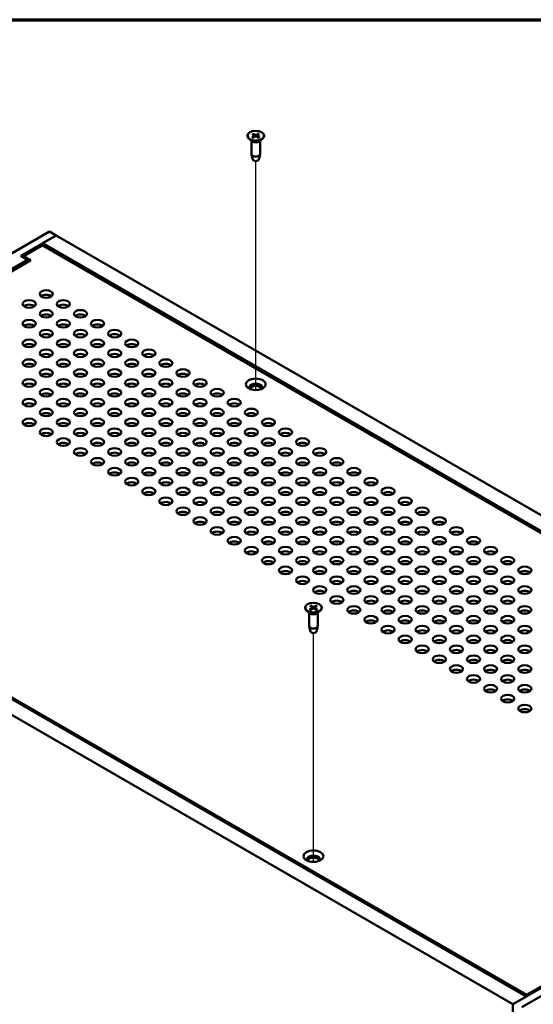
# Model space of a CAD drawing. Header units: millimetres. Extents: x 25 to 1702, y 51 to 1067.
# Tile 14 of 15: x 1322 to 1490, y 743 to 1067. Entities that reach past the tile are written whole.
import ezdxf

# ---------------------------------------------------------------- set-up
doc = ezdxf.new("R2010")
doc.units = ezdxf.units.MM
doc.header["$LTSCALE"] = 2
for name, color, linetype, lineweight in [('Border (ANSI)', 7, 'Continuous', 70), ('Tweak Trail (ANSI)', 7, 'Continuous', 25), ('Visible (ANSI)', 7, 'Continuous', 50)]:
    doc.layers.add(name, color=color, linetype=linetype, lineweight=lineweight)

# ---------------------------------------------------------------- blocks, each defined once
blk = doc.blocks.new('Borders Default Border')
at = {"layer": 'Border (ANSI)', "flags": 128}
blk.add_lwpolyline([(12.7, 25.4), (12.7, 533.4), (850.9, 533.4), (850.9, 25.4), (12.7, 25.4)], dxfattribs=at)

msp = doc.modelspace()

# ---------------------------------------------------------------- linework, layer by layer
at = {"layer": 'Tweak Trail (ANSI)'}
for p, q in [((1399.1869, 945.1965), (1399.1869, 1020.3662)), ((1418.1373, 790.2255), (1418.1373, 865.3951))]:
    msp.add_line(p, q, dxfattribs=at)
at = {"layer": 'Visible (ANSI)'}
for p, q in [((1396.4723, 1028.7226), (1396.4723, 1028.5905)), ((1397.9656, 1029.2422), (1398.6942, 1028.8012)), ((1397.9656, 1028.203), (1398.6942, 1028.6439)), ((1398.2869, 1029.4277), (1399.0507, 1029.007)), ((1398.2869, 1028.0174), (1399.0507, 1028.4381)), ((1398.7487, 1028.724), (1398.7583, 1028.2771)), ((1400.0868, 1029.4277), (1399.3231, 1029.007)), ((1400.0868, 1028.0174), (1399.3231, 1028.4381)), ((1399.625, 1028.724), (1399.6155, 1028.2771)), ((1400.4082, 1029.2422), (1399.6796, 1028.8012)), ((1400.4082, 1028.203), (1399.6796, 1028.6439)), ((1401.9015, 1028.7226), (1401.9015, 1028.5905)), ((1398.0419, 1026.8458), (1397.0017, 1027.6606)), ((1397.7645, 1027.0631), (1397.7645, 1022.6668)), ((1400.3318, 1026.8458), (1401.372, 1027.6606)), ((1400.6093, 1027.0631), (1400.6093, 1022.6668)), ((1398.1935, 1020.864), (1397.7786, 1022.5513)), ((1400.1802, 1020.864), (1400.5952, 1022.5513)), ((1331.4284, 997.26), (1187.7443, 914.304)), ((1322.0062, 989.2277), (1333.6734, 995.9638)), ((1333.6734, 995.9638), (1329.1833, 993.3715)), ((1333.6734, 995.9638), (1331.4284, 997.26)), ((1548.0378, 872.2005), (1333.6734, 995.9638)), ((1329.1833, 992.6334), (1323.0668, 989.1021)), ((1329.1833, 993.3715), (1546.8403, 867.7072)), ((1329.1833, 993.3715), (1329.1833, 992.6334)), ((1546.8403, 866.9691), (1329.1833, 992.6334)), ((1203.9017, 918.4477), (1324.2512, 987.9315)), ((1325.3119, 987.8059), (1274.1451, 958.2647)), ((1324.2512, 987.9315), (1322.0062, 989.2277)), ((1323.0668, 989.1021), (1325.3119, 987.8059)), ((1323.0668, 988.6154), (1323.0668, 989.1021)), ((1324.2512, 987.1935), (1324.2512, 987.9315)), ((1331.4284, 975.6043), (1331.4284, 976.3186)), ((1331.4284, 969.1234), (1331.4284, 969.8377)), ((1331.4284, 962.6424), (1331.4284, 963.3568)), ((1331.4284, 956.1615), (1331.4284, 956.8758)), ((1331.4284, 949.6806), (1331.4284, 950.3949)), ((1331.4284, 943.1996), (1331.4284, 943.9139)), ((1331.4284, 936.7187), (1331.4284, 937.433)), ((1331.4284, 930.2377), (1331.4284, 930.952)), ((1488.1409, 746.0653), (1194.4795, 915.6108)), ((1195.5401, 915.4745), (1488.1409, 746.5414)), ((1189.9893, 913.0184), (1483.6508, 743.4729)), ((1415.4227, 873.7515), (1415.4227, 873.6194)), ((1416.916, 874.2711), (1417.6446, 873.8302)), ((1416.916, 873.2319), (1417.6446, 873.6729)), ((1417.2374, 874.4567), (1418.0011, 874.036)), ((1417.2374, 873.0464), (1418.0011, 873.4671)), ((1417.6992, 873.7529), (1417.7087, 873.306)), ((1419.0373, 874.4567), (1418.2735, 874.036)), ((1419.0373, 873.0464), (1418.2735, 873.4671)), ((1418.5755, 873.7529), (1418.5659, 873.306)), ((1419.3587, 874.2711), (1418.63, 873.8302)), ((1419.3587, 873.2319), (1418.63, 873.6729)), ((1420.852, 873.7515), (1420.852, 873.6194)), ((1416.9924, 871.8747), (1415.9522, 872.6895)), ((1416.7149, 872.0921), (1416.7149, 867.6957)), ((1419.2823, 871.8747), (1420.3225, 872.6895)), ((1419.5597, 872.0921), (1419.5597, 867.6957)), ((1417.144, 865.893), (1416.7291, 867.5803)), ((1419.1307, 865.893), (1419.5456, 867.5803)), ((1486.603, 742.5822), (1512.8366, 757.7282)), ((1495.318, 750.1984), (1483.6508, 743.4623)), ((1488.1409, 746.5414), (1494.2574, 750.0727)), ((1483.6508, 743.4729), (1488.1409, 746.0653)), ((1488.1409, 746.0653), (1488.1409, 746.5414)), ((1488.1409, 746.0653), (1488.1409, 746.0546)), ((1483.6508, 598.922), (1483.6508, 743.4729))]:
    msp.add_line(p, q, dxfattribs=at)
for centre, major_axis in [((1399.1869, 1028.7226), (2.7146, 0)), ((1330.3852, 976.6963), (-2.16, 0)), ((1324.7726, 973.4559), (-2.16, 0)), ((1335.9979, 973.4559), (-2.16, 0)), ((1330.3852, 970.2154), (-2.16, 0)), ((1341.6105, 970.2154), (-2.16, 0)), ((1324.7726, 966.9749), (-2.16, 0)), ((1335.9979, 966.9749), (-2.16, 0)), ((1347.2232, 966.9749), (-2.16, 0)), ((1330.3852, 963.7344), (-2.16, 0)), ((1341.6105, 963.7344), (-2.16, 0)), ((1352.8359, 963.7344), (-2.16, 0)), ((1324.7726, 960.494), (-2.16, 0)), ((1335.9979, 960.494), (-2.16, 0)), ((1347.2232, 960.494), (-2.16, 0)), ((1358.4485, 960.494), (-2.16, 0)), ((1330.3852, 957.2535), (-2.16, 0)), ((1341.6105, 957.2535), (-2.16, 0)), ((1352.8359, 957.2535), (-2.16, 0)), ((1364.0612, 957.2535), (-2.16, 0)), ((1324.7726, 954.013), (-2.16, 0)), ((1335.9979, 954.013), (-2.16, 0)), ((1347.2232, 954.013), (-2.16, 0)), ((1358.4485, 954.013), (-2.16, 0)), ((1369.6738, 954.013), (-2.16, 0)), ((1330.3852, 950.7726), (-2.16, 0)), ((1341.6105, 950.7726), (-2.16, 0)), ((1352.8359, 950.7726), (-2.16, 0)), ((1364.0612, 950.7726), (-2.16, 0)), ((1375.2865, 950.7726), (-2.16, 0)), ((1324.7726, 947.5321), (-2.16, 0)), ((1335.9979, 947.5321), (-2.16, 0)), ((1347.2232, 947.5321), (-2.16, 0)), ((1358.4485, 947.5321), (-2.16, 0)), ((1369.6738, 947.5321), (-2.16, 0)), ((1380.8992, 947.5321), (-2.16, 0)), ((1399.1869, 947.0729), (-3.25, 0)), ((1330.3852, 944.2916), (-2.16, 0)), ((1341.6105, 944.2916), (-2.16, 0)), ((1352.8359, 944.2916), (-2.16, 0)), ((1364.0612, 944.2916), (-2.16, 0)), ((1375.2865, 944.2916), (-2.16, 0)), ((1386.5118, 944.2916), (-2.16, 0)), ((1324.7726, 941.0512), (-2.16, 0)), ((1335.9979, 941.0512), (-2.16, 0)), ((1347.2232, 941.0512), (-2.16, 0)), ((1358.4485, 941.0512), (-2.16, 0)), ((1369.6738, 941.0512), (-2.16, 0)), ((1380.8992, 941.0512), (-2.16, 0)), ((1392.1245, 941.0512), (-2.16, 0)), ((1330.3852, 937.8107), (-2.16, 0)), ((1341.6105, 937.8107), (-2.16, 0)), ((1352.8359, 937.8107), (-2.16, 0)), ((1364.0612, 937.8107), (-2.16, 0)), ((1375.2865, 937.8107), (-2.16, 0)), ((1386.5118, 937.8107), (-2.16, 0)), ((1397.7371, 937.8107), (-2.16, 0)), ((1324.7726, 934.5702), (-2.16, 0)), ((1335.9979, 934.5702), (-2.16, 0)), ((1347.2232, 934.5702), (-2.16, 0)), ((1358.4485, 934.5702), (-2.16, 0)), ((1369.6738, 934.5702), (-2.16, 0)), ((1380.8992, 934.5702), (-2.16, 0)), ((1392.1245, 934.5702), (-2.16, 0)), ((1403.3498, 934.5702), (-2.16, 0)), ((1330.3852, 931.3297), (-2.16, 0)), ((1341.6105, 931.3297), (-2.16, 0)), ((1352.8359, 931.3297), (-2.16, 0)), ((1364.0612, 931.3297), (-2.16, 0)), ((1375.2865, 931.3297), (-2.16, 0)), ((1386.5118, 931.3297), (-2.16, 0)), ((1397.7371, 931.3297), (-2.16, 0)), ((1408.9625, 931.3297), (-2.16, 0)), ((1335.9979, 928.0893), (-2.16, 0)), ((1347.2232, 928.0893), (-2.16, 0)), ((1358.4485, 928.0893), (-2.16, 0)), ((1369.6738, 928.0893), (-2.16, 0)), ((1380.8992, 928.0893), (-2.16, 0)), ((1392.1245, 928.0893), (-2.16, 0)), ((1403.3498, 928.0893), (-2.16, 0)), ((1414.5751, 928.0893), (-2.16, 0)), ((1341.6105, 924.8488), (-2.16, 0)), ((1352.8359, 924.8488), (-2.16, 0)), ((1364.0612, 924.8488), (-2.16, 0)), ((1375.2865, 924.8488), (-2.16, 0)), ((1386.5118, 924.8488), (-2.16, 0)), ((1397.7371, 924.8488), (-2.16, 0)), ((1408.9625, 924.8488), (-2.16, 0)), ((1420.1878, 924.8488), (-2.16, 0)), ((1347.2232, 921.6083), (-2.16, 0)), ((1358.4485, 921.6083), (-2.16, 0)), ((1369.6738, 921.6083), (-2.16, 0)), ((1380.8992, 921.6083), (-2.16, 0)), ((1392.1245, 921.6083), (-2.16, 0)), ((1403.3498, 921.6083), (-2.16, 0)), ((1414.5751, 921.6083), (-2.16, 0)), ((1425.8004, 921.6083), (-2.16, 0)), ((1352.8359, 918.3679), (-2.16, 0)), ((1364.0612, 918.3679), (-2.16, 0)), ((1375.2865, 918.3679), (-2.16, 0)), ((1386.5118, 918.3679), (-2.16, 0)), ((1397.7371, 918.3679), (-2.16, 0)), ((1408.9625, 918.3679), (-2.16, 0)), ((1420.1878, 918.3679), (-2.16, 0)), ((1431.4131, 918.3679), (-2.16, 0)), ((1358.4485, 915.1274), (-2.16, 0)), ((1369.6738, 915.1274), (-2.16, 0)), ((1380.8992, 915.1274), (-2.16, 0)), ((1392.1245, 915.1274), (-2.16, 0)), ((1403.3498, 915.1274), (-2.16, 0)), ((1414.5751, 915.1274), (-2.16, 0)), ((1425.8004, 915.1274), (-2.16, 0)), ((1437.0258, 915.1274), (-2.16, 0)), ((1364.0612, 911.8869), (-2.16, 0)), ((1375.2865, 911.8869), (-2.16, 0)), ((1386.5118, 911.8869), (-2.16, 0)), ((1397.7371, 911.8869), (-2.16, 0)), ((1408.9625, 911.8869), (-2.16, 0)), ((1420.1878, 911.8869), (-2.16, 0)), ((1431.4131, 911.8869), (-2.16, 0)), ((1442.6384, 911.8869), (-2.16, 0)), ((1369.6738, 908.6464), (-2.16, 0)), ((1380.8992, 908.6464), (-2.16, 0)), ((1392.1245, 908.6464), (-2.16, 0)), ((1403.3498, 908.6464), (-2.16, 0)), ((1414.5751, 908.6464), (-2.16, 0)), ((1425.8004, 908.6464), (-2.16, 0)), ((1437.0258, 908.6464), (-2.16, 0)), ((1448.2511, 908.6464), (-2.16, 0)), ((1375.2865, 905.406), (-2.16, 0)), ((1386.5118, 905.406), (-2.16, 0)), ((1397.7371, 905.406), (-2.16, 0)), ((1408.9625, 905.406), (-2.16, 0)), ((1420.1878, 905.406), (-2.16, 0)), ((1431.4131, 905.406), (-2.16, 0)), ((1442.6384, 905.406), (-2.16, 0)), ((1453.8637, 905.406), (-2.16, 0)), ((1380.8992, 902.1655), (-2.16, 0)), ((1392.1245, 902.1655), (-2.16, 0)), ((1403.3498, 902.1655), (-2.16, 0)), ((1414.5751, 902.1655), (-2.16, 0)), ((1425.8004, 902.1655), (-2.16, 0)), ((1437.0258, 902.1655), (-2.16, 0)), ((1448.2511, 902.1655), (-2.16, 0)), ((1459.4764, 902.1655), (-2.16, 0)), ((1386.5118, 898.925), (-2.16, 0)), ((1397.7371, 898.925), (-2.16, 0)), ((1408.9625, 898.925), (-2.16, 0)), ((1420.1878, 898.925), (-2.16, 0)), ((1431.4131, 898.925), (-2.16, 0)), ((1442.6384, 898.925), (-2.16, 0)), ((1453.8637, 898.925), (-2.16, 0)), ((1465.0891, 898.925), (-2.16, 0)), ((1392.1245, 895.6846), (-2.16, 0)), ((1403.3498, 895.6846), (-2.16, 0)), ((1414.5751, 895.6846), (-2.16, 0)), ((1425.8004, 895.6846), (-2.16, 0)), ((1437.0258, 895.6846), (-2.16, 0)), ((1448.2511, 895.6846), (-2.16, 0)), ((1459.4764, 895.6846), (-2.16, 0)), ((1470.7017, 895.6846), (-2.16, 0)), ((1397.7371, 892.4441), (-2.16, 0)), ((1408.9625, 892.4441), (-2.16, 0)), ((1420.1878, 892.4441), (-2.16, 0)), ((1431.4131, 892.4441), (-2.16, 0)), ((1442.6384, 892.4441), (-2.16, 0)), ((1453.8637, 892.4441), (-2.16, 0)), ((1465.0891, 892.4441), (-2.16, 0)), ((1476.3144, 892.4441), (-2.16, 0)), ((1403.3498, 889.2036), (-2.16, 0)), ((1414.5751, 889.2036), (-2.16, 0)), ((1425.8004, 889.2036), (-2.16, 0)), ((1437.0258, 889.2036), (-2.16, 0)), ((1448.2511, 889.2036), (-2.16, 0)), ((1459.4764, 889.2036), (-2.16, 0)), ((1470.7017, 889.2036), (-2.16, 0)), ((1481.927, 889.2036), (-2.16, 0)), ((1408.9625, 885.9631), (-2.16, 0)), ((1420.1878, 885.9631), (-2.16, 0)), ((1431.4131, 885.9631), (-2.16, 0)), ((1442.6384, 885.9631), (-2.16, 0)), ((1453.8637, 885.9631), (-2.16, 0)), ((1465.0891, 885.9631), (-2.16, 0)), ((1476.3144, 885.9631), (-2.16, 0)), ((1487.5397, 885.9631), (-2.16, 0)), ((1414.5751, 882.7227), (-2.16, 0)), ((1425.8004, 882.7227), (-2.16, 0)), ((1437.0258, 882.7227), (-2.16, 0)), ((1448.2511, 882.7227), (-2.16, 0)), ((1459.4764, 882.7227), (-2.16, 0)), ((1470.7017, 882.7227), (-2.16, 0)), ((1481.927, 882.7227), (-2.16, 0)), ((1420.1878, 879.4822), (-2.16, 0)), ((1431.4131, 879.4822), (-2.16, 0)), ((1442.6384, 879.4822), (-2.16, 0)), ((1453.8637, 879.4822), (-2.16, 0)), ((1465.0891, 879.4822), (-2.16, 0)), ((1476.3144, 879.4822), (-2.16, 0)), ((1487.5397, 879.4822), (-2.16, 0)), ((1425.8004, 876.2417), (-2.16, 0)), ((1437.0258, 876.2417), (-2.16, 0)), ((1448.2511, 876.2417), (-2.16, 0)), ((1459.4764, 876.2417), (-2.16, 0)), ((1470.7017, 876.2417), (-2.16, 0)), ((1481.927, 876.2417), (-2.16, 0)), ((1418.1373, 873.7515), (2.7146, 0)), ((1431.4131, 873.0013), (-2.16, 0)), ((1442.6384, 873.0013), (-2.16, 0)), ((1453.8637, 873.0013), (-2.16, 0)), ((1465.0891, 873.0013), (-2.16, 0)), ((1476.3144, 873.0013), (-2.16, 0)), ((1487.5397, 873.0013), (-2.16, 0)), ((1437.0258, 869.7608), (-2.16, 0)), ((1448.2511, 869.7608), (-2.16, 0)), ((1459.4764, 869.7608), (-2.16, 0)), ((1470.7017, 869.7608), (-2.16, 0)), ((1481.927, 869.7608), (-2.16, 0)), ((1442.6384, 866.5203), (-2.16, 0)), ((1453.8637, 866.5203), (-2.16, 0)), ((1465.0891, 866.5203), (-2.16, 0)), ((1476.3144, 866.5203), (-2.16, 0)), ((1487.5397, 866.5203), (-2.16, 0)), ((1448.2511, 863.2799), (-2.16, 0)), ((1459.4764, 863.2799), (-2.16, 0)), ((1470.7017, 863.2799), (-2.16, 0)), ((1481.927, 863.2799), (-2.16, 0)), ((1453.8637, 860.0394), (-2.16, 0)), ((1465.0891, 860.0394), (-2.16, 0)), ((1476.3144, 860.0394), (-2.16, 0)), ((1487.5397, 860.0394), (-2.16, 0)), ((1459.4764, 856.7989), (-2.16, 0)), ((1470.7017, 856.7989), (-2.16, 0)), ((1481.927, 856.7989), (-2.16, 0)), ((1465.0891, 853.5584), (-2.16, 0)), ((1476.3144, 853.5584), (-2.16, 0)), ((1487.5397, 853.5584), (-2.16, 0)), ((1470.7017, 850.318), (-2.16, 0)), ((1481.927, 850.318), (-2.16, 0)), ((1476.3144, 847.0775), (-2.16, 0)), ((1487.5397, 847.0775), (-2.16, 0)), ((1481.927, 843.837), (-2.16, 0)), ((1487.5397, 840.5966), (-2.16, 0)), ((1418.1373, 792.1019), (-3.25, 0))]:
    msp.add_ellipse(centre, major_axis=major_axis, ratio=0.57735027, dxfattribs=at)
for centre, major_axis, start_param, end_param in [((1399.1869, 1028.5905), (2.7146, 0), 3.14159265, 6.28318531), ((1398.5514, 1028.7226), (0.1973, 0), 5.52131728, 7.04505333), ((1399.1869, 1029.0895), (0.1973, 0), 3.95052096, 5.474257), ((1399.1869, 1028.3557), (-0.1973, 0), 3.95052096, 5.474257), ((1399.8223, 1028.7226), (-0.1973, 0), 5.52131728, 7.04505333), ((1399.1869, 1027.3331), (-1.4224, 0), 0.6351932, 2.50639946), ((1399.1869, 1022.6668), (1.4224, 0), 3.14159265, 6.28318531), ((1399.1869, 1020.9454), (-1.0033, 0), 0.14103652, 3.00055613), ((1330.3852, 975.2266), (-2.16, 0), 3.7717299, 5.65304806), ((1324.7726, 971.9862), (-2.16, 0), 3.7717299, 5.65304806), ((1335.9979, 971.9862), (-2.16, 0), 3.7717299, 5.65304806), ((1330.3852, 968.7457), (-2.16, 0), 3.7717299, 5.65304806), ((1341.6105, 968.7457), (-2.16, 0), 3.7717299, 5.65304806), ((1324.7726, 965.5052), (-2.16, 0), 3.7717299, 5.65304806), ((1335.9979, 965.5052), (-2.16, 0), 3.7717299, 5.65304806), ((1347.2232, 965.5052), (-2.16, 0), 3.7717299, 5.65304806), ((1330.3852, 962.2648), (-2.16, 0), 3.7717299, 5.65304806), ((1341.6105, 962.2648), (-2.16, 0), 3.7717299, 5.65304806), ((1352.8359, 962.2648), (-2.16, 0), 3.7717299, 5.65304806), ((1324.7726, 959.0243), (-2.16, 0), 3.7717299, 5.65304806), ((1335.9979, 959.0243), (-2.16, 0), 3.7717299, 5.65304806), ((1347.2232, 959.0243), (-2.16, 0), 3.7717299, 5.65304806), ((1358.4485, 959.0243), (-2.16, 0), 3.7717299, 5.65304806), ((1330.3852, 955.7838), (-2.16, 0), 3.7717299, 5.65304806), ((1341.6105, 955.7838), (-2.16, 0), 3.7717299, 5.65304806), ((1352.8359, 955.7838), (-2.16, 0), 3.7717299, 5.65304806), ((1364.0612, 955.7838), (-2.16, 0), 3.7717299, 5.65304806), ((1324.7726, 952.5433), (-2.16, 0), 3.7717299, 5.65304806), ((1335.9979, 952.5433), (-2.16, 0), 3.7717299, 5.65304806), ((1347.2232, 952.5433), (-2.16, 0), 3.7717299, 5.65304806), ((1358.4485, 952.5433), (-2.16, 0), 3.7717299, 5.65304806), ((1369.6738, 952.5433), (-2.16, 0), 3.7717299, 5.65304806), ((1330.3852, 949.3029), (-2.16, 0), 3.7717299, 5.65304806), ((1341.6105, 949.3029), (-2.16, 0), 3.7717299, 5.65304806), ((1352.8359, 949.3029), (-2.16, 0), 3.7717299, 5.65304806), ((1364.0612, 949.3029), (-2.16, 0), 3.7717299, 5.65304806), ((1375.2865, 949.3029), (-2.16, 0), 3.7717299, 5.65304806), ((1399.1869, 946.0397), (2.15, 0), 5.91947237, 9.78849089), ((1324.7726, 946.0624), (-2.16, 0), 3.7717299, 5.65304806), ((1335.9979, 946.0624), (-2.16, 0), 3.7717299, 5.65304806), ((1347.2232, 946.0624), (-2.16, 0), 3.7717299, 5.65304806), ((1358.4485, 946.0624), (-2.16, 0), 3.7717299, 5.65304806), ((1369.6738, 946.0624), (-2.16, 0), 3.7717299, 5.65304806), ((1380.8992, 946.0624), (-2.16, 0), 3.7717299, 5.65304806), ((1399.1869, 945.6032), (2.15, 0), 0.1767399, 2.96485276), ((1399.1869, 945.6032), (-2, 0), 3.1334903, 6.29128766), ((1399.1869, 945.3941), (2, 0), 0.16344736, 2.97814529), ((1330.3852, 942.8219), (-2.16, 0), 3.7717299, 5.65304806), ((1341.6105, 942.8219), (-2.16, 0), 3.7717299, 5.65304806), ((1352.8359, 942.8219), (-2.16, 0), 3.7717299, 5.65304806), ((1364.0612, 942.8219), (-2.16, 0), 3.7717299, 5.65304806), ((1375.2865, 942.8219), (-2.16, 0), 3.7717299, 5.65304806), ((1386.5118, 942.8219), (-2.16, 0), 3.7717299, 5.65304806), ((1324.7726, 939.5815), (-2.16, 0), 3.7717299, 5.65304806), ((1335.9979, 939.5815), (-2.16, 0), 3.7717299, 5.65304806), ((1347.2232, 939.5815), (-2.16, 0), 3.7717299, 5.65304806), ((1358.4485, 939.5815), (-2.16, 0), 3.7717299, 5.65304806), ((1369.6738, 939.5815), (-2.16, 0), 3.7717299, 5.65304806), ((1380.8992, 939.5815), (-2.16, 0), 3.7717299, 5.65304806), ((1392.1245, 939.5815), (-2.16, 0), 3.7717299, 5.65304806), ((1330.3852, 936.341), (-2.16, 0), 3.7717299, 5.65304806), ((1341.6105, 936.341), (-2.16, 0), 3.7717299, 5.65304806), ((1352.8359, 936.341), (-2.16, 0), 3.7717299, 5.65304806), ((1364.0612, 936.341), (-2.16, 0), 3.7717299, 5.65304806), ((1375.2865, 936.341), (-2.16, 0), 3.7717299, 5.65304806), ((1386.5118, 936.341), (-2.16, 0), 3.7717299, 5.65304806), ((1397.7371, 936.341), (-2.16, 0), 3.7717299, 5.65304806), ((1324.7726, 933.1005), (-2.16, 0), 3.7717299, 5.65304806), ((1335.9979, 933.1005), (-2.16, 0), 3.7717299, 5.65304806), ((1347.2232, 933.1005), (-2.16, 0), 3.7717299, 5.65304806), ((1358.4485, 933.1005), (-2.16, 0), 3.7717299, 5.65304806), ((1369.6738, 933.1005), (-2.16, 0), 3.7717299, 5.65304806), ((1380.8992, 933.1005), (-2.16, 0), 3.7717299, 5.65304806), ((1392.1245, 933.1005), (-2.16, 0), 3.7717299, 5.65304806), ((1403.3498, 933.1005), (-2.16, 0), 3.7717299, 5.65304806), ((1330.3852, 929.86), (-2.16, 0), 3.7717299, 5.65304806), ((1341.6105, 929.86), (-2.16, 0), 3.7717299, 5.65304806), ((1352.8359, 929.86), (-2.16, 0), 3.7717299, 5.65304806), ((1364.0612, 929.86), (-2.16, 0), 3.7717299, 5.65304806), ((1375.2865, 929.86), (-2.16, 0), 3.7717299, 5.65304806), ((1386.5118, 929.86), (-2.16, 0), 3.7717299, 5.65304806), ((1397.7371, 929.86), (-2.16, 0), 3.7717299, 5.65304806), ((1408.9625, 929.86), (-2.16, 0), 3.7717299, 5.65304806), ((1335.9979, 926.6196), (-2.16, 0), 3.7717299, 5.65304806), ((1347.2232, 926.6196), (-2.16, 0), 3.7717299, 5.65304806), ((1358.4485, 926.6196), (-2.16, 0), 3.7717299, 5.65304806), ((1369.6738, 926.6196), (-2.16, 0), 3.7717299, 5.65304806), ((1380.8992, 926.6196), (-2.16, 0), 3.7717299, 5.65304806), ((1392.1245, 926.6196), (-2.16, 0), 3.7717299, 5.65304806), ((1403.3498, 926.6196), (-2.16, 0), 3.7717299, 5.65304806), ((1414.5751, 926.6196), (-2.16, 0), 3.7717299, 5.65304806), ((1341.6105, 923.3791), (-2.16, 0), 3.7717299, 5.65304806), ((1352.8359, 923.3791), (-2.16, 0), 3.7717299, 5.65304806), ((1364.0612, 923.3791), (-2.16, 0), 3.7717299, 5.65304806), ((1375.2865, 923.3791), (-2.16, 0), 3.7717299, 5.65304806), ((1386.5118, 923.3791), (-2.16, 0), 3.7717299, 5.65304806), ((1397.7371, 923.3791), (-2.16, 0), 3.7717299, 5.65304806), ((1408.9625, 923.3791), (-2.16, 0), 3.7717299, 5.65304806), ((1420.1878, 923.3791), (-2.16, 0), 3.7717299, 5.65304806), ((1347.2232, 920.1386), (-2.16, 0), 3.7717299, 5.65304806), ((1358.4485, 920.1386), (-2.16, 0), 3.7717299, 5.65304806), ((1369.6738, 920.1386), (-2.16, 0), 3.7717299, 5.65304806), ((1380.8992, 920.1386), (-2.16, 0), 3.7717299, 5.65304806), ((1392.1245, 920.1386), (-2.16, 0), 3.7717299, 5.65304806), ((1403.3498, 920.1386), (-2.16, 0), 3.7717299, 5.65304806), ((1414.5751, 920.1386), (-2.16, 0), 3.7717299, 5.65304806), ((1425.8004, 920.1386), (-2.16, 0), 3.7717299, 5.65304806), ((1352.8359, 916.8982), (-2.16, 0), 3.7717299, 5.65304806), ((1364.0612, 916.8982), (-2.16, 0), 3.7717299, 5.65304806), ((1375.2865, 916.8982), (-2.16, 0), 3.7717299, 5.65304806), ((1386.5118, 916.8982), (-2.16, 0), 3.7717299, 5.65304806), ((1397.7371, 916.8982), (-2.16, 0), 3.7717299, 5.65304806), ((1408.9625, 916.8982), (-2.16, 0), 3.7717299, 5.65304806), ((1420.1878, 916.8982), (-2.16, 0), 3.7717299, 5.65304806), ((1431.4131, 916.8982), (-2.16, 0), 3.7717299, 5.65304806), ((1358.4485, 913.6577), (-2.16, 0), 3.7717299, 5.65304806), ((1369.6738, 913.6577), (-2.16, 0), 3.7717299, 5.65304806), ((1380.8992, 913.6577), (-2.16, 0), 3.7717299, 5.65304806), ((1392.1245, 913.6577), (-2.16, 0), 3.7717299, 5.65304806), ((1403.3498, 913.6577), (-2.16, 0), 3.7717299, 5.65304806), ((1414.5751, 913.6577), (-2.16, 0), 3.7717299, 5.65304806), ((1425.8004, 913.6577), (-2.16, 0), 3.7717299, 5.65304806), ((1437.0258, 913.6577), (-2.16, 0), 3.7717299, 5.65304806), ((1364.0612, 910.4172), (-2.16, 0), 3.7717299, 5.65304806), ((1375.2865, 910.4172), (-2.16, 0), 3.7717299, 5.65304806), ((1386.5118, 910.4172), (-2.16, 0), 3.7717299, 5.65304806), ((1397.7371, 910.4172), (-2.16, 0), 3.7717299, 5.65304806), ((1408.9625, 910.4172), (-2.16, 0), 3.7717299, 5.65304806), ((1420.1878, 910.4172), (-2.16, 0), 3.7717299, 5.65304806), ((1431.4131, 910.4172), (-2.16, 0), 3.7717299, 5.65304806), ((1442.6384, 910.4172), (-2.16, 0), 3.7717299, 5.65304806), ((1369.6738, 907.1767), (-2.16, 0), 3.7717299, 5.65304806), ((1380.8992, 907.1767), (-2.16, 0), 3.7717299, 5.65304806), ((1392.1245, 907.1767), (-2.16, 0), 3.7717299, 5.65304806), ((1403.3498, 907.1767), (-2.16, 0), 3.7717299, 5.65304806), ((1414.5751, 907.1767), (-2.16, 0), 3.7717299, 5.65304806), ((1425.8004, 907.1767), (-2.16, 0), 3.7717299, 5.65304806), ((1437.0258, 907.1767), (-2.16, 0), 3.7717299, 5.65304806), ((1448.2511, 907.1767), (-2.16, 0), 3.7717299, 5.65304806), ((1375.2865, 903.9363), (-2.16, 0), 3.7717299, 5.65304806), ((1386.5118, 903.9363), (-2.16, 0), 3.7717299, 5.65304806), ((1397.7371, 903.9363), (-2.16, 0), 3.7717299, 5.65304806), ((1408.9625, 903.9363), (-2.16, 0), 3.7717299, 5.65304806), ((1420.1878, 903.9363), (-2.16, 0), 3.7717299, 5.65304806), ((1431.4131, 903.9363), (-2.16, 0), 3.7717299, 5.65304806), ((1442.6384, 903.9363), (-2.16, 0), 3.7717299, 5.65304806), ((1453.8637, 903.9363), (-2.16, 0), 3.7717299, 5.65304806), ((1380.8992, 900.6958), (-2.16, 0), 3.7717299, 5.65304806), ((1392.1245, 900.6958), (-2.16, 0), 3.7717299, 5.65304806), ((1403.3498, 900.6958), (-2.16, 0), 3.7717299, 5.65304806), ((1414.5751, 900.6958), (-2.16, 0), 3.7717299, 5.65304806), ((1425.8004, 900.6958), (-2.16, 0), 3.7717299, 5.65304806), ((1437.0258, 900.6958), (-2.16, 0), 3.7717299, 5.65304806), ((1448.2511, 900.6958), (-2.16, 0), 3.7717299, 5.65304806), ((1459.4764, 900.6958), (-2.16, 0), 3.7717299, 5.65304806), ((1386.5118, 897.4553), (-2.16, 0), 3.7717299, 5.65304806), ((1397.7371, 897.4553), (-2.16, 0), 3.7717299, 5.65304806), ((1408.9625, 897.4553), (-2.16, 0), 3.7717299, 5.65304806), ((1420.1878, 897.4553), (-2.16, 0), 3.7717299, 5.65304806), ((1431.4131, 897.4553), (-2.16, 0), 3.7717299, 5.65304806), ((1442.6384, 897.4553), (-2.16, 0), 3.7717299, 5.65304806), ((1453.8637, 897.4553), (-2.16, 0), 3.7717299, 5.65304806), ((1465.0891, 897.4553), (-2.16, 0), 3.7717299, 5.65304806), ((1392.1245, 894.2149), (-2.16, 0), 3.7717299, 5.65304806), ((1403.3498, 894.2149), (-2.16, 0), 3.7717299, 5.65304806), ((1414.5751, 894.2149), (-2.16, 0), 3.7717299, 5.65304806), ((1425.8004, 894.2149), (-2.16, 0), 3.7717299, 5.65304806), ((1437.0258, 894.2149), (-2.16, 0), 3.7717299, 5.65304806), ((1448.2511, 894.2149), (-2.16, 0), 3.7717299, 5.65304806), ((1459.4764, 894.2149), (-2.16, 0), 3.7717299, 5.65304806), ((1470.7017, 894.2149), (-2.16, 0), 3.7717299, 5.65304806), ((1397.7371, 890.9744), (-2.16, 0), 3.7717299, 5.65304806), ((1408.9625, 890.9744), (-2.16, 0), 3.7717299, 5.65304806), ((1420.1878, 890.9744), (-2.16, 0), 3.7717299, 5.65304806), ((1431.4131, 890.9744), (-2.16, 0), 3.7717299, 5.65304806), ((1442.6384, 890.9744), (-2.16, 0), 3.7717299, 5.65304806), ((1453.8637, 890.9744), (-2.16, 0), 3.7717299, 5.65304806), ((1465.0891, 890.9744), (-2.16, 0), 3.7717299, 5.65304806), ((1476.3144, 890.9744), (-2.16, 0), 3.7717299, 5.65304806), ((1403.3498, 887.7339), (-2.16, 0), 3.7717299, 5.65304806), ((1414.5751, 887.7339), (-2.16, 0), 3.7717299, 5.65304806), ((1425.8004, 887.7339), (-2.16, 0), 3.7717299, 5.65304806), ((1437.0258, 887.7339), (-2.16, 0), 3.7717299, 5.65304806), ((1448.2511, 887.7339), (-2.16, 0), 3.7717299, 5.65304806), ((1459.4764, 887.7339), (-2.16, 0), 3.7717299, 5.65304806), ((1470.7017, 887.7339), (-2.16, 0), 3.7717299, 5.65304806), ((1481.927, 887.7339), (-2.16, 0), 3.7717299, 5.65304806), ((1408.9625, 884.4935), (-2.16, 0), 3.7717299, 5.65304806), ((1420.1878, 884.4935), (-2.16, 0), 3.7717299, 5.65304806), ((1431.4131, 884.4935), (-2.16, 0), 3.7717299, 5.65304806), ((1442.6384, 884.4935), (-2.16, 0), 3.7717299, 5.65304806), ((1453.8637, 884.4935), (-2.16, 0), 3.7717299, 5.65304806), ((1465.0891, 884.4935), (-2.16, 0), 3.7717299, 5.65304806), ((1476.3144, 884.4935), (-2.16, 0), 3.7717299, 5.65304806), ((1487.5397, 884.4935), (-2.16, 0), 3.7717299, 5.65304806), ((1414.5751, 881.253), (-2.16, 0), 3.7717299, 5.65304806), ((1425.8004, 881.253), (-2.16, 0), 3.7717299, 5.65304806), ((1437.0258, 881.253), (-2.16, 0), 3.7717299, 5.65304806), ((1448.2511, 881.253), (-2.16, 0), 3.7717299, 5.65304806), ((1459.4764, 881.253), (-2.16, 0), 3.7717299, 5.65304806), ((1470.7017, 881.253), (-2.16, 0), 3.7717299, 5.65304806), ((1481.927, 881.253), (-2.16, 0), 3.7717299, 5.65304806), ((1420.1878, 878.0125), (-2.16, 0), 3.7717299, 5.65304806), ((1431.4131, 878.0125), (-2.16, 0), 3.7717299, 5.65304806), ((1442.6384, 878.0125), (-2.16, 0), 3.7717299, 5.65304806), ((1453.8637, 878.0125), (-2.16, 0), 3.7717299, 5.65304806), ((1465.0891, 878.0125), (-2.16, 0), 3.7717299, 5.65304806), ((1476.3144, 878.0125), (-2.16, 0), 3.7717299, 5.65304806), ((1487.5397, 878.0125), (-2.16, 0), 3.7717299, 5.65304806), ((1418.1373, 873.6194), (2.7146, 0), 3.14159265, 6.28318531), ((1417.5019, 873.7515), (0.1973, 0), 5.52131728, 7.04505333), ((1418.1373, 874.1184), (0.1973, 0), 3.95052096, 5.474257), ((1418.1373, 873.3846), (-0.1973, 0), 3.95052096, 5.474257), ((1418.7728, 873.7515), (-0.1973, 0), 5.52131728, 7.04505333), ((1425.8004, 874.772), (-2.16, 0), 3.7717299, 5.65304806), ((1437.0258, 874.772), (-2.16, 0), 3.7717299, 5.65304806), ((1448.2511, 874.772), (-2.16, 0), 3.7717299, 5.65304806), ((1459.4764, 874.772), (-2.16, 0), 3.7717299, 5.65304806), ((1470.7017, 874.772), (-2.16, 0), 3.7717299, 5.65304806), ((1481.927, 874.772), (-2.16, 0), 3.7717299, 5.65304806), ((1418.1373, 872.362), (-1.4224, 0), 0.6351932, 2.50639946), ((1431.4131, 871.5316), (-2.16, 0), 3.7717299, 5.65304806), ((1442.6384, 871.5316), (-2.16, 0), 3.7717299, 5.65304806), ((1453.8637, 871.5316), (-2.16, 0), 3.7717299, 5.65304806), ((1465.0891, 871.5316), (-2.16, 0), 3.7717299, 5.65304806), ((1476.3144, 871.5316), (-2.16, 0), 3.7717299, 5.65304806), ((1487.5397, 871.5316), (-2.16, 0), 3.7717299, 5.65304806), ((1418.1373, 867.6957), (1.4224, 0), 3.14159265, 6.28318531), ((1437.0258, 868.2911), (-2.16, 0), 3.7717299, 5.65304806), ((1448.2511, 868.2911), (-2.16, 0), 3.7717299, 5.65304806), ((1459.4764, 868.2911), (-2.16, 0), 3.7717299, 5.65304806), ((1470.7017, 868.2911), (-2.16, 0), 3.7717299, 5.65304806), ((1481.927, 868.2911), (-2.16, 0), 3.7717299, 5.65304806), ((1418.1373, 865.9744), (-1.0033, 0), 0.14103652, 3.00055613), ((1442.6384, 865.0506), (-2.16, 0), 3.7717299, 5.65304806), ((1453.8637, 865.0506), (-2.16, 0), 3.7717299, 5.65304806), ((1465.0891, 865.0506), (-2.16, 0), 3.7717299, 5.65304806), ((1476.3144, 865.0506), (-2.16, 0), 3.7717299, 5.65304806), ((1487.5397, 865.0506), (-2.16, 0), 3.7717299, 5.65304806), ((1448.2511, 861.8102), (-2.16, 0), 3.7717299, 5.65304806), ((1459.4764, 861.8102), (-2.16, 0), 3.7717299, 5.65304806), ((1470.7017, 861.8102), (-2.16, 0), 3.7717299, 5.65304806), ((1481.927, 861.8102), (-2.16, 0), 3.7717299, 5.65304806), ((1453.8637, 858.5697), (-2.16, 0), 3.7717299, 5.65304806), ((1465.0891, 858.5697), (-2.16, 0), 3.7717299, 5.65304806), ((1476.3144, 858.5697), (-2.16, 0), 3.7717299, 5.65304806), ((1487.5397, 858.5697), (-2.16, 0), 3.7717299, 5.65304806), ((1459.4764, 855.3292), (-2.16, 0), 3.7717299, 5.65304806), ((1470.7017, 855.3292), (-2.16, 0), 3.7717299, 5.65304806), ((1481.927, 855.3292), (-2.16, 0), 3.7717299, 5.65304806), ((1465.0891, 852.0887), (-2.16, 0), 3.7717299, 5.65304806), ((1476.3144, 852.0887), (-2.16, 0), 3.7717299, 5.65304806), ((1487.5397, 852.0887), (-2.16, 0), 3.7717299, 5.65304806), ((1470.7017, 848.8483), (-2.16, 0), 3.7717299, 5.65304806), ((1481.927, 848.8483), (-2.16, 0), 3.7717299, 5.65304806), ((1476.3144, 845.6078), (-2.16, 0), 3.7717299, 5.65304806), ((1487.5397, 845.6078), (-2.16, 0), 3.7717299, 5.65304806), ((1481.927, 842.3673), (-2.16, 0), 3.7717299, 5.65304806), ((1487.5397, 839.1269), (-2.16, 0), 3.7717299, 5.65304806), ((1418.1373, 791.0687), (2.15, 0), 5.91947237, 9.78849089), ((1418.1373, 790.6428), (-2, 0), 3.12420475, 6.30057321), ((1418.1373, 790.4337), (2, 0), 0.15515609, 2.98643656)]:
    msp.add_ellipse(centre, major_axis=major_axis, ratio=0.57735027, start_param=start_param, end_param=end_param, dxfattribs=at)
for points, knots in [([(1397.9656, 1028.203), (1397.9735, 1028.2078), (1397.9829, 1028.2113), (1397.9976, 1028.2129), (1398.0056, 1028.2115), (1398.0126, 1028.2075), (1398.014, 1028.2066), (1398.0152, 1028.2055)], [0.01365395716, 0.01365395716, 0.01365395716, 0.01365395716, 0.01710884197, 0.01710884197, 0.0205337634, 0.0205337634, 0.02133057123, 0.02133057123, 0.02133057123, 0.02133057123]), ([(1398.3123, 1028.0314), (1398.2942, 1028.0392), (1398.2765, 1028.0473), (1398.2359, 1028.0667), (1398.2134, 1028.0782), (1398.1697, 1028.1019), (1398.1485, 1028.1141), (1398.1078, 1028.1392), (1398.0881, 1028.1521), (1398.0505, 1028.1784), (1398.0324, 1028.1919), (1398.0153, 1028.2056)], [4.571081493, 4.571081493, 4.571081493, 4.571081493, 4.618215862, 4.618215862, 4.681385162, 4.681385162, 4.744554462, 4.744554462, 4.807723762, 4.807723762, 4.870893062, 4.870893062, 4.870893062, 4.870893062]), ([(1398.2869, 1029.4277), (1398.2953, 1029.4231), (1398.305, 1029.4155), (1398.3203, 1029.3999), (1398.3285, 1029.3891), (1398.3389, 1029.3713), (1398.3432, 1029.3618), (1398.3464, 1029.3529)], [0.01365395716, 0.01365395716, 0.01365395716, 0.01365395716, 0.01710884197, 0.01710884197, 0.0205337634, 0.0205337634, 0.02328385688, 0.02328385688, 0.02328385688, 0.02328385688]), ([(1400.0274, 1029.3529), (1400.0305, 1029.3618), (1400.0349, 1029.3713), (1400.0453, 1029.3891), (1400.0535, 1029.3999), (1400.0687, 1029.4155), (1400.0785, 1029.4231), (1400.0868, 1029.4277)], [0.03129953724, 0.03129953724, 0.03129953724, 0.03129953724, 0.03404963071, 0.03404963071, 0.03747455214, 0.03747455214, 0.04092943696, 0.04092943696, 0.04092943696, 0.04092943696]), ([(1400.3585, 1028.2056), (1400.3413, 1028.1919), (1400.3233, 1028.1784), (1400.2856, 1028.1521), (1400.266, 1028.1392), (1400.2252, 1028.1141), (1400.2041, 1028.1019), (1400.1604, 1028.0782), (1400.1378, 1028.0667), (1400.0972, 1028.0473), (1400.0795, 1028.0392), (1400.0615, 1028.0314)], [2.983088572, 2.983088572, 2.983088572, 2.983088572, 3.046257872, 3.046257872, 3.109427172, 3.109427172, 3.172596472, 3.172596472, 3.235765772, 3.235765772, 3.282900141, 3.282900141, 3.282900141, 3.282900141]), ([(1400.3585, 1028.2055), (1400.3598, 1028.2066), (1400.3611, 1028.2075), (1400.3681, 1028.2115), (1400.3761, 1028.2129), (1400.3909, 1028.2113), (1400.4003, 1028.2078), (1400.4082, 1028.203)], [0.03325282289, 0.03325282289, 0.03325282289, 0.03325282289, 0.03404963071, 0.03404963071, 0.03747455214, 0.03747455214, 0.04092943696, 0.04092943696, 0.04092943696, 0.04092943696]), ([(1416.916, 873.2319), (1416.924, 873.2367), (1416.9334, 873.2402), (1416.9481, 873.2419), (1416.9561, 873.2404), (1416.9631, 873.2365), (1416.9644, 873.2355), (1416.9657, 873.2345)], [0.01365395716, 0.01365395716, 0.01365395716, 0.01365395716, 0.01710884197, 0.01710884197, 0.0205337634, 0.0205337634, 0.02133057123, 0.02133057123, 0.02133057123, 0.02133057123]), ([(1417.2627, 873.0604), (1417.2447, 873.0682), (1417.227, 873.0762), (1417.1864, 873.0956), (1417.1638, 873.1071), (1417.1201, 873.1308), (1417.099, 873.1431), (1417.0582, 873.1682), (1417.0386, 873.181), (1417.0009, 873.2074), (1416.9829, 873.2208), (1416.9657, 873.2345)], [4.571081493, 4.571081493, 4.571081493, 4.571081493, 4.618215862, 4.618215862, 4.681385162, 4.681385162, 4.744554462, 4.744554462, 4.807723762, 4.807723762, 4.870893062, 4.870893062, 4.870893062, 4.870893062]), ([(1417.2374, 874.4567), (1417.2457, 874.4521), (1417.2555, 874.4445), (1417.2707, 874.4288), (1417.2789, 874.4181), (1417.2893, 874.4003), (1417.2937, 874.3907), (1417.2968, 874.3819)], [0.01365395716, 0.01365395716, 0.01365395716, 0.01365395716, 0.01710884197, 0.01710884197, 0.0205337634, 0.0205337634, 0.02328385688, 0.02328385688, 0.02328385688, 0.02328385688]), ([(1418.9778, 874.3819), (1418.981, 874.3907), (1418.9854, 874.4003), (1418.9958, 874.4181), (1419.0039, 874.4288), (1419.0192, 874.4445), (1419.029, 874.4521), (1419.0373, 874.4567)], [0.03129953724, 0.03129953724, 0.03129953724, 0.03129953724, 0.03404963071, 0.03404963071, 0.03747455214, 0.03747455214, 0.04092943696, 0.04092943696, 0.04092943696, 0.04092943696]), ([(1419.309, 873.2345), (1419.2918, 873.2208), (1419.2737, 873.2074), (1419.2361, 873.181), (1419.2165, 873.1682), (1419.1757, 873.1431), (1419.1546, 873.1308), (1419.1108, 873.1071), (1419.0883, 873.0956), (1419.0477, 873.0762), (1419.03, 873.0682), (1419.0119, 873.0604)], [2.983088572, 2.983088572, 2.983088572, 2.983088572, 3.046257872, 3.046257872, 3.109427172, 3.109427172, 3.172596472, 3.172596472, 3.235765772, 3.235765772, 3.282900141, 3.282900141, 3.282900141, 3.282900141]), ([(1419.309, 873.2345), (1419.3103, 873.2355), (1419.3116, 873.2365), (1419.3186, 873.2404), (1419.3266, 873.2419), (1419.3413, 873.2402), (1419.3507, 873.2367), (1419.3587, 873.2319)], [0.03325282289, 0.03325282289, 0.03325282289, 0.03325282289, 0.03404963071, 0.03404963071, 0.03747455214, 0.03747455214, 0.04092943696, 0.04092943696, 0.04092943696, 0.04092943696])]:
    msp.add_open_spline(points, degree=3, knots=knots, dxfattribs=at)
for points, weights in [([(1398.4949, 1028.9218), (1398.4265, 1029.1199), (1398.3464, 1029.3529)], [1.02414191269, 1.01683390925, 1.00306837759]), ([(1400.0274, 1029.3529), (1399.9472, 1029.1199), (1399.8788, 1028.9218)], [1.00306837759, 1.01683390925, 1.02414191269]), ([(1417.4454, 873.9507), (1417.377, 874.1489), (1417.2968, 874.3819)], [1.02414191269, 1.01683390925, 1.00306837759]), ([(1418.9778, 874.3819), (1418.8977, 874.1489), (1418.8293, 873.9507)], [1.00306837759, 1.01683390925, 1.02414191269])]:
    msp.add_rational_spline(points, weights, degree=2, dxfattribs=at)

# ---------------------------------------------------------------- block references
at = {"xscale": 2, "yscale": 2, "zscale": 2}
msp.add_blockref('Borders Default Border', (0, 0), dxfattribs=at)

doc.saveas('drawing.dxf')
